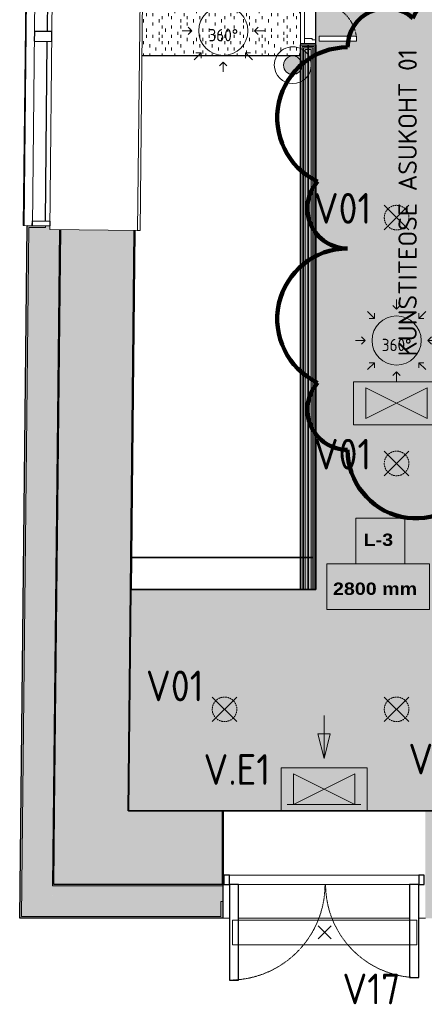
# Model space of a CAD drawing. Header units: millimetres. Extents: x -12615 to 16572, y -3141 to 12068.
# Tile 1 of 14: x -12615 to -9323, y -3111 to 4899. Entities that reach past the tile are written whole.
import ezdxf

# ---------------------------------------------------------------- set-up
doc = ezdxf.new("R2010")
doc.units = ezdxf.units.MM
for name, pattern in [('EST_Dash_1_1_', [2, 1, -1]), ('EST_Dash_2_1_', [3, 2, -1]), ('IMPORT-süvistatud seade', [19.05, 12.7, -6.35])]:
    doc.linetypes.add(name, pattern=pattern)
for name, color, linetype, lineweight, true_color in [('1K_valgustusplaan_dwg', 7, 'Continuous', 5, 0x767676), ('A-WALL', 7, 'Continuous', 9, 0x7f7f7f), ('A-WALL-PATT', 7, 'Continuous', 9, 0x7f7f7f), ('ET-E_VALGUSTUS_TING', 3, 'Continuous', 5, 0x00ff00), ('ET-VALGUSTUS_TING', 5, 'Continuous', 5, 0x0000ff), ('G-ANNO-REVC', 1, 'Continuous', 50, 0xff0000), ('I-WALL', 7, 'Continuous', 9, 0x7f7f7f)]:
    doc.layers.add(name, color=color, linetype=linetype, lineweight=lineweight, true_color=true_color)
for name, color, linetype, lineweight in [('A-CLNG', 7, 'Continuous', 9), ('A-CLNG-IDEN', 7, 'Continuous', 9), ('A-CLNG-PATT', 7, 'Continuous', 9), ('A-DETL-GENF', 7, 'Continuous', 5), ('A-DETL-GENF-HDLN', 7, 'EST_Dash_2_1_', 9), ('A-DOOR', 7, 'Continuous', 9), ('A-DOOR-FRAM', 7, 'Continuous', 25), ('A-GLAZ', 7, 'Continuous', 9), ('G-ANNO-TEXT', 7, 'Continuous', 9)]:
    doc.layers.add(name, color=color, linetype=linetype, lineweight=lineweight)
doc.styles.add('Arial Black', font='txt', dxfattribs={"height": 100})
doc.styles.add('ISOCP', font='isocp___.ttf', dxfattribs={"height": 100})
doc.styles.add('ISOCP_1', font='isocp___.ttf', dxfattribs={"height": 250})
doc.styles.add('ISOCPEUR', font='isocpeur.ttf', dxfattribs={"height": 150})
pattern_1 = [(90, (0, 0), (-508, 3e-14), [25.4, -482.6]), (90, (50.8, 50.8), (-508, 3e-14), [25.4, -482.6]), (90, (127, 25.4), (-508, 3e-14), [25.4, -482.6]), (90, (127, 101.6), (-508, 3e-14), [25.4, -482.6]), (90, (50.8, 152.4), (-508, 3e-14), [25.4, -482.6]), (90, (25.4, 177.8), (-508, 3e-14), [25.4, -482.6]), (90, (152.4, 177.8), (-508, 3e-14), [25.4, -482.6]), (90, (228.6, 25.4), (-508, 3e-14), [25.4, -482.6]), (90, (304.8, 76.2), (-508, 3e-14), [25.4, -482.6]), (90, (279.4, 127), (-508, 3e-14), [25.4, -482.6]), (90, (177.8, 76.2), (-508, 3e-14), [25.4, -482.6]), (90, (203.2, 0), (-508, 3e-14), [25.4, -482.6]), (90, (228.6, 127), (-508, 3e-14), [25.4, -482.6]), (90, (203.2, 203.2), (-508, 3e-14), [25.4, -482.6]), (90, (101.6, 228.6), (-508, 3e-14), [25.4, -482.6]), (90, (50.8, 228.6), (-508, 3e-14), [25.4, -482.6]), (90, (101.6, 177.8), (-508, 3e-14), [25.4, -482.6]), (90, (25.4, 101.6), (-508, 3e-14), [25.4, -482.6]), (90, (330.2, 25.4), (-508, 3e-14), [25.4, -482.6]), (90, (431.8, 152.4), (-508, 3e-14), [25.4, -482.6]), (90, (355.6, 203.2), (-508, 3e-14), [25.4, -482.6]), (90, (228.6, 254), (-508, 3e-14), [25.4, -482.6]), (90, (152.4, 279.4), (-508, 3e-14), [25.4, -482.6]), (90, (254, 228.6), (-508, 3e-14), [25.4, -482.6]), (90, (355.6, 127), (-508, 3e-14), [25.4, -482.6]), (90, (406.4, 50.8), (-508, 3e-14), [25.4, -482.6]), (90, (304.8, 177.8), (-508, 3e-14), [25.4, -482.6]), (90, (203.2, 152.4), (-508, 3e-14), [25.4, -482.6]), (90, (279.4, 0), (-508, 3e-14), [25.4, -482.6]), (90, (381, 254), (-508, 3e-14), [25.4, -482.6]), (90, (304.8, 254), (-508, 3e-14), [25.4, -482.6]), (90, (381, 304.8), (-508, 3e-14), [25.4, -482.6]), (90, (457.2, 228.6), (-508, 3e-14), [25.4, -482.6]), (90, (381, 177.8), (-508, 3e-14), [25.4, -482.6]), (90, (482.6, 50.8), (-508, 3e-14), [25.4, -482.6]), (90, (482.6, 304.8), (-508, 3e-14), [25.4, -482.6]), (90, (508, 381), (-508, 3e-14), [25.4, -482.6]), (90, (406.4, 355.6), (-508, 3e-14), [25.4, -482.6]), (90, (279.4, 355.6), (-508, 3e-14), [25.4, -482.6]), (90, (152.4, 355.6), (-508, 3e-14), [25.4, -482.6]), (90, (101.6, 355.6), (-508, 3e-14), [25.4, -482.6]), (90, (76.2, 304.8), (-508, 3e-14), [25.4, -482.6]), (90, (25.4, 330.2), (-508, 3e-14), [25.4, -482.6]), (90, (482.6, 127), (-508, 3e-14), [25.4, -482.6]), (90, (457.2, 0), (-508, 3e-14), [25.4, -482.6]), (90, (228.6, 330.2), (-508, 3e-14), [25.4, -482.6]), (90, (254, 431.8), (-508, 3e-14), [25.4, -482.6]), (90, (457.2, 431.8), (-508, 3e-14), [25.4, -482.6]), (90, (101.6, 457.2), (-508, 3e-14), [25.4, -482.6]), (90, (50.8, 431.8), (-508, 3e-14), [25.4, -482.6]), (90, (152.4, 431.8), (-508, 3e-14), [25.4, -482.6]), (90, (355.6, 431.8), (-508, 3e-14), [25.4, -482.6]), (90, (330.2, 381), (-508, 3e-14), [25.4, -482.6]), (90, (203.2, 406.4), (-508, 3e-14), [25.4, -482.6]), (90, (228.6, 482.6), (-508, 3e-14), [25.4, -482.6]), (90, (406.4, 482.6), (-508, 3e-14), [25.4, -482.6]), (90, (431.8, 330.2), (-508, 3e-14), [25.4, -482.6]), (90, (25.4, 482.6), (-508, 3e-14), [25.4, -482.6]), (90, (0, 457.2), (-508, 3e-14), [25.4, -482.6]), (90, (508, 152.4), (-508, 3e-14), [25.4, -482.6]), (90, (381, 406.4), (-508, 3e-14), [25.4, -482.6]), (90, (304.8, 330.2), (-508, 3e-14), [25.4, -482.6]), (90, (203.2, 304.8), (-508, 3e-14), [25.4, -482.6]), (90, (381, 101.6), (-508, 3e-14), [25.4, -482.6]), (90, (381, 0), (-508, 3e-14), [25.4, -482.6]), (90, (76.2, 25.4), (-508, 3e-14), [25.4, -482.6]), (90, (25.4, 25.4), (-508, 3e-14), [25.4, -482.6]), (90, (431.8, 279.4), (-508, 3e-14), [25.4, -482.6]), (90, (152.4, 482.6), (-508, 3e-14), [25.4, -482.6]), (90, (254, 76.2), (-508, 3e-14), [25.4, -482.6]), (90, (228.6, 177.8), (-508, 3e-14), [25.4, -482.6]), (90, (76.2, 127), (-508, 3e-14), [25.4, -482.6]), (90, (482.6, 482.6), (-508, 3e-14), [25.4, -482.6]), (90, (304.8, 457.2), (-508, 3e-14), [25.4, -482.6])]

# ---------------------------------------------------------------- blocks, each defined once
blk = doc.blocks.new('Doorset_ Entrance Door w Concealed Closer_ASSA ABLOY ES_ES08_Hardware 3D - VU-01-1650x2100 mm-3458492-1_ korrus  _0_00_52_72 Copy 1')
at = {"layer": 'A-DOOR', "color": 250, "true_color": 0x3d3d3d}
for p, q in [((-770, -225), (770, -225)), ((770, -300), (-770, -300))]:
    blk.add_line(p, q, dxfattribs=at)
at = {"layer": 'A-DOOR', "color": 250, "lineweight": 25, "true_color": 0x3d3d3d}
for p, q in [((-770, -300), (-770, -1077.5)), ((-695, -300), (-770, -300)), ((-695, -1077.5), (-695, -300)), ((770, -300), (695, -300)), ((695, -300), (695, -1057.5)), ((770, -1057.5), (770, -300)), ((-770, -1077.5), (-695, -1077.5)), ((695, -1057.5), (770, -1057.5))]:
    blk.add_line(p, q, dxfattribs=at)
at = {"layer": 'A-DOOR', "color": 253, "linetype": 'EST_Dash_1_1_', "lineweight": 5, "true_color": 0x9e9e9e}
for centre, radius, start, end in [((-770, -300), 777.5, 270, 0), ((770, -300), 757.5, 180, 270)]:
    blk.add_arc(centre, radius, start, end, dxfattribs=at)
at = {"layer": 'A-DOOR-FRAM', "color": 250, "true_color": 0x3d3d3d}
for p, q in [((-770, -225), (-815, -225)), ((-815, -225), (-815, -300)), ((-770, -300), (-770, -225)), ((815, -225), (770, -225)), ((770, -225), (770, -300)), ((815, -300), (815, -225)), ((-815, -300), (-770, -300)), ((770, -300), (815, -300))]:
    blk.add_line(p, q, dxfattribs=at)
blk = doc.blocks.new('Siseuks laiendiga - SU-06-1200x2100 mm-2961057-1_ korrus  _0_00_52_72 Copy 1')
at = {"layer": 'A-DETL-GENF', "color": 250, "true_color": 0x3d3d3d}
for p, q in [((-548, 29.5), (-590, 29.5)), ((-590, 29.5), (-590, -62.5)), ((-245.3, 29.5), (-548, 29.5)), ((-548, -32.5), (-548, 29.5)), ((-237.1, 29.5), (-245.3, 29.5)), ((246.4, 29.5), (-237.1, 29.5)), ((254.7, 29.5), (246.4, 29.5)), ((548, 29.5), (254.7, 29.5)), ((590, 29.5), (548, 29.5)), ((548, 29.5), (548, -32.5)), ((590, -62.5), (590, 29.5)), ((-590, -62.5), (-560, -62.5)), ((-560, -62.5), (-560, -32.5)), ((-560, -32.5), (-548, -32.5)), ((-560, -62.5), (560, -62.5)), ((548, -32.5), (560, -32.5)), ((560, -32.5), (560, -62.5)), ((560, -62.5), (590, -62.5)), ((-569.2, -89.5), (-569.2, -394.5)), ((-529.2, -89.5), (-569.2, -89.5)), ((-529.2, -394.5), (-529.2, -89.5)), ((569.2, -89.5), (529.2, -89.5)), ((529.2, -89.5), (529.2, -920.5)), ((569.2, -920.5), (569.2, -89.5)), ((-569.2, -394.5), (-529.2, -394.5)), ((529.2, -920.5), (569.2, -920.5))]:
    blk.add_line(p, q, dxfattribs=at)
at = {"layer": 'A-DETL-GENF-HDLN', "color": 250, "true_color": 0x3d3d3d}
for centre, radius, start, end in [((-573.4, -81), 313.5, 270.76756, 3.3828), ((573.4, -81), 839.5, 178.73728, 269.71335)]:
    blk.add_arc(centre, radius, start, end, dxfattribs=at)
at = {"layer": 'A-DOOR', "color": 250, "true_color": 0x3d3d3d}
for p, q in [((-600, 62.5), (-600, -62.5)), ((-590, 62.5), (-600, 62.5)), ((-590, 62.5), (-590, -62.5)), ((-590, 62.5), (-590, -62.5)), ((-245.3, 62.5), (-590, 62.5)), ((-171.1, 62.5), (-245.3, 62.5)), ((180.4, 62.5), (-171.1, 62.5)), ((254.7, 62.5), (180.4, 62.5)), ((590, 62.5), (254.7, 62.5)), ((590, -62.5), (590, 62.5)), ((590, 62.5), (600, 62.5)), ((590, -62.5), (590, 62.5)), ((600, 62.5), (600, -62.5)), ((-600, -62.5), (-590, -62.5)), ((-590, -62.5), (590, -62.5)), ((600, -62.5), (590, -62.5))]:
    blk.add_line(p, q, dxfattribs=at)
blk = doc.blocks.new('Projekteeritav aken - A-01-2350x2100 mm-4784435-1_ korrus  _0_00_52_72 Copy 1')
at = {"layer": 'A-GLAZ', "color": 250, "true_color": 0x3d3d3d}
for p, q in [((-1507.2, 606.1), (-1507.2, 599.8)), ((592.8, 606.1), (-1507.2, 606.1)), ((-1507.2, 605), (-1507.2, 531.5)), ((592.8, 599.8), (-1507.2, 599.8)), ((592.8, 599.8), (592.8, 606.1)), ((592.8, 531.5), (592.8, 605)), ((592.8, 531.5), (-1507.2, 531.5)), ((-1537.2, 390), (622.8, 390)), ((-1537.2, 390), (-1537.2, 387)), ((-1537.2, 387), (-1537.2, -321.2)), ((622.8, 387), (622.8, 390)), ((622.8, -321.2), (622.8, 387)), ((-1537.2, -321.2), (-1537.2, -325)), ((-1537.2, -325), (622.8, -325)), ((-1537.2, -325), (-1537.2, -328)), ((-1537.2, -328), (-1537.2, -342)), ((-1537.2, -342), (-1537.2, -345)), ((622.8, -345), (-1537.2, -345)), ((622.8, -325), (622.8, -321.2)), ((622.8, -328), (622.8, -325)), ((622.8, -342), (622.8, -328)), ((622.8, -345), (622.8, -342))]:
    blk.add_line(p, q, dxfattribs=at)
at = {"layer": 'A-GLAZ', "color": 250, "lineweight": 25, "true_color": 0x3d3d3d}
for p, q in [((-1507.2, 532.5), (-1469.1, 532.5)), ((-1469.1, 532.5), (-1469.1, 390)), ((-7.2, 532.5), (-7.2, 390)), ((72.8, 532.5), (-7.2, 532.5)), ((72.8, 390), (72.8, 532.5)), ((554.7, 532.5), (554.7, 390)), ((592.8, 532.5), (554.7, 532.5)), ((-7.2, 429.3), (-1469.1, 429.3)), ((554.7, 429.3), (72.8, 429.3)), ((-1469.1, 390), (-1507.2, 390)), ((-7.2, 390), (72.8, 390)), ((554.7, 390), (592.8, 390))]:
    blk.add_line(p, q, dxfattribs=at)
blk = doc.blocks.new('1K_valgustusplaan_dwg__U7-6009316-1_ korrus  _0_00_52_72 Copy 1')
at = {"layer": 'ET-VALGUSTUS_TING', "color": 160, "true_color": 0x3333ff}
for p, q in [((-100, -100), (100, 100)), ((-100, 100), (100, -100))]:
    blk.add_line(p, q, dxfattribs=at)
at = {"layer": 'ET-VALGUSTUS_TING', "color": 160, "linetype": 'IMPORT-süvistatud seade', "true_color": 0x3333ff}
blk.add_circle((0, 0), 100, dxfattribs=at)
blk = doc.blocks.new('1K_valgustusplaan_dwg__U8-V6-1_ korrus  _0_00_52_72 Copy 1')
at = {"layer": 'ET-VALGUSTUS_TING', "true_color": 0x5b5bff}
blk.add_hatch(color=171, dxfattribs=at).paths.add_polyline_path([(0, -75), (19.4, -72.4), (37.5, -65), (53, -53), (65, -37.5), (72.4, -19.4), (75, 0), (72.4, 19.4), (65, 37.5), (53, 53), (37.5, 65), (19.4, 72.4), (0, 75), (-19.4, 72.4), (-37.5, 65), (-53, 53), (-65, 37.5), (-72.4, 19.4), (-75, 0), (-72.4, -19.4), (-65, -37.5), (-53, -53), (-37.5, -65), (-19.4, -72.4)], flags=0)
at = {"layer": 'ET-VALGUSTUS_TING', "color": 160, "true_color": 0x3333ff}
for radius, start, end in [(150, 360, 180.00001), (150, 180.00001, 360), (75, 360, 180.00001), (75, 180.00001, 360)]:
    blk.add_arc((0, 0), radius, start, end, dxfattribs=at)
blk = doc.blocks.new('1K_valgustusplaan_dwg__U9-6009312-1_ korrus  _0_00_52_72 Copy 1')
at = {"layer": 'ET-VALGUSTUS_TING', "color": 160, "true_color": 0x3333ff}
for p, q in [((0, 335), (0, 255)), ((-236.8, 236.8), (-180.2, 180.2)), ((236.8, 236.8), (180.2, 180.2)), ((-335, 0), (-255, 0)), ((335, 0), (255, 0)), ((-236.8, -236.8), (-180.2, -180.2)), ((236.8, -236.8), (180.2, -180.2)), ((0, -335), (0, -255))]:
    blk.add_line(p, q, dxfattribs=at)
at = {"layer": 'ET-VALGUSTUS_TING', "color": 160, "true_color": 0x3333ff, "flags": 128}
for points in [[(30, 285), (0, 255), (-30, 285)], [(-180.2, 222.6), (-180.2, 180.2), (-222.6, 180.2)], [(222.6, 180.2), (180.2, 180.2), (180.2, 222.6)], [(-285, 30), (-255, 0), (-285, -30)], [(285, -30), (255, 0), (285, 30)], [(-222.6, -180.2), (-180.2, -180.2), (-180.2, -222.6)], [(180.2, -222.6), (180.2, -180.2), (222.6, -180.2)], [(-30, -285), (0, -255), (30, -285)]]:
    blk.add_lwpolyline(points, dxfattribs=at)
at = {"layer": 'ET-VALGUSTUS_TING', "color": 160, "true_color": 0x3333ff}
blk.add_circle((0, 0), 200, dxfattribs=at)
at = {"layer": 'ET-VALGUSTUS_TING', "insert": (0, 14.1), "char_height": 100, "width": 362.924, "attachment_point": 2, "line_spacing_factor": 1.478621, "style": 'ISOCP'}
blk.add_mtext('360°', dxfattribs=at)
blk = doc.blocks.new('1K_valgustusplaan_dwg__U22-6009323-1_ korrus  _0_00_52_72 Copy 1')
at = {"layer": 'ET-E_VALGUSTUS_TING', "true_color": 0x5bff5b}
blk.add_hatch(color=91, dxfattribs=at).paths.add_polyline_path([(0, 250), (50, 450), (-50, 450)], flags=0)
h = blk.add_hatch(color=91, dxfattribs=at)
h.paths.add_polyline_path([(-250, -125), (0, 0), (-250, 125)], flags=0)
h.paths.add_polyline_path([(250, -125), (250, 125), (0, 0), (137.5, -68.8)], flags=0)
at = {"layer": 'ET-E_VALGUSTUS_TING', "color": 80, "true_color": 0x33ff33}
blk.add_line((-300, -125), (300, -125), dxfattribs=at)
at = {"layer": 'ET-E_VALGUSTUS_TING', "color": 80, "true_color": 0x33ff33, "flags": 128}
blk.add_lwpolyline([(0, 600), (0, 250), (-50, 450), (50, 450), (0, 250)], dxfattribs=at)
for points in [[(-350, 175), (-350, -175), (350, -175), (350, 175)], [(-250, 125), (250, -125), (250, 125), (-250, -125)]]:
    blk.add_lwpolyline(points, close=True, dxfattribs=at)
blk = doc.blocks.new('1K_valgustusplaan_dwg__U21-6009322-1_ korrus  _0_00_52_72 Copy 1')
at = {"layer": 'ET-E_VALGUSTUS_TING', "true_color": 0x5bff5b}
h = blk.add_hatch(color=91, dxfattribs=at)
h.paths.add_polyline_path([(-250, -125), (0, 0), (-250, 125)], flags=0)
h.paths.add_polyline_path([(250, -125), (250, 125), (0, 0), (217.5, -108.8)], flags=0)
at = {"layer": 'ET-E_VALGUSTUS_TING', "color": 80, "true_color": 0x33ff33, "flags": 128}
for points in [[(-350, 175), (-350, -175), (350, -175), (350, 175)], [(-250, 125), (250, -125), (250, 125), (-250, -125)]]:
    blk.add_lwpolyline(points, close=True, dxfattribs=at)
blk = doc.blocks.new('1K_valgustusplaan_dwg__U13-6009328-1_ korrus  _0_00_52_72 Copy 1')
at = {"layer": 'ET-VALGUSTUS_TING', "color": 160, "true_color": 0x3333ff}
for p, q in [((-53, 53), (53, -53)), ((-53, -53), (53, 53))]:
    blk.add_line(p, q, dxfattribs=at)
at = {"layer": 'ET-VALGUSTUS_TING', "color": 160, "lineweight": 9, "true_color": 0x3333ff, "flags": 128}
blk.add_lwpolyline([(750, 100), (750, -100), (0, -100), (-750, -100), (-750, 100), (0, 100)], close=True, dxfattribs=at)
blk = doc.blocks.new('1K_valgustusplaan_dwg-6009310-1_ korrus  _0_00_52_72 Copy 1')
for name, p in [('1K_valgustusplaan_dwg__U9-6009312-1_ korrus  _0_00_52_72 Copy 1', (13.6, 5.6)), ('1K_valgustusplaan_dwg__U8-V6-1_ korrus  _0_00_52_72 Copy 1', (578.6, -274.4)), ('1K_valgustusplaan_dwg__U7-6009316-1_ korrus  _0_00_52_72 Copy 1', (1423.6, -1514.4)), ('1K_valgustusplaan_dwg__U9-6009312-1_ korrus  _0_00_52_72 Copy 1', (1423.6, -2514.4)), ('1K_valgustusplaan_dwg__U21-6009322-1_ korrus  _0_00_52_72 Copy 1', (1423.6, -3024.4)), ('1K_valgustusplaan_dwg__U7-6009316-1_ korrus  _0_00_52_72 Copy 1', (1423.6, -3514.4)), ('1K_valgustusplaan_dwg__U7-6009316-1_ korrus  _0_00_52_72 Copy 1', (23.6, -5514.4)), ('1K_valgustusplaan_dwg__U7-6009316-1_ korrus  _0_00_52_72 Copy 1', (1423.6, -5514.4)), ('1K_valgustusplaan_dwg__U22-6009323-1_ korrus  _0_00_52_72 Copy 1', (833.6, -6164.4)), ('1K_valgustusplaan_dwg__U13-6009328-1_ korrus  _0_00_52_72 Copy 1', (838.6, -7329.4))]:
    blk.add_blockref(name, p)
at = {"layer": 'ET-E_VALGUSTUS_TING', "insert": (123.6, -5879), "char_height": 250, "width": 806.453, "attachment_point": 2, "line_spacing_factor": 1.478621, "style": 'ISOCP_1'}
blk.add_mtext('V.E1', dxfattribs=at)
at = {"layer": 'ET-VALGUSTUS_TING', "char_height": 250, "width": 705.646, "attachment_point": 2, "line_spacing_factor": 1.478621, "style": 'ISOCP_1'}
for s, insert in [('V01', (983.6, -1314)), ('V01', (983.6, -3314)), ('V01', (-381.4, -5199)), ('V01', (1753.6, -5794)), ('V17', (1218.6, -7664))]:
    blk.add_mtext(s, dxfattribs=dict(at, insert=insert))
blk = doc.blocks.new('M_Ceiling Tag w Height - M_Ceiling Tag w Height-5895317-1_ korrus  _0_00_52_72 Copy 1')
at = {"layer": 'A-CLNG-IDEN'}
for p, q in [((2.129, 4.501), (-1.867, 4.501)), ((-1.867, 4.501), (-1.867, 0.782)), ((2.129, 0.782), (2.129, 4.501)), ((4.129, 0.782), (-4.231, 0.782)), ((-4.231, 0.782), (-4.231, -2.938)), ((-1.867, 0.782), (2.129, 0.782)), ((4.129, -2.938), (4.129, 0.782)), ((-4.231, -2.938), (4.129, -2.938))]:
    blk.add_line(p, q, dxfattribs=at)
blk = doc.blocks.new('Family - ___-6010788-1_ korrus  _0_00_52_72 Copy 1')
at = {"layer": 'G-ANNO-REVC', "lineweight": 100}
for centre, radius, start, end in [((-8911.5, 4674.1), 557.4, 360, 154.79123), ((-9628.1, 4674.1), 318.5, 48.18969, 180), ((-9946.6, 4101.1), 573, 90, 244.79123), ((-8354.1, 4346.7), 327.4, 318.18969, 90), ((-8354.1, 3610), 573, 270, 64.79123), ((-9946.6, 3364.4), 327.4, 138.18969, 270), ((-9946.6, 2464), 573, 90, 244.79123), ((-8354.1, 2709.5), 327.4, 318.18969, 90), ((-8354.1, 1972.8), 573, 270, 64.79123), ((-9946.6, 1727.2), 327.4, 138.18969, 270), ((-9389.2, 1399.8), 557.4, 180, 334.79123), ((-8672.6, 1399.8), 318.5, 228.18969, 360)]:
    blk.add_arc(centre, radius, start, end, dxfattribs=at)

msp = doc.modelspace()

# ---------------------------------------------------------------- hatches: boundary and pattern name
at = {"layer": 'A-CLNG-PATT', "true_color": 0xcccccc, "transparency": 33554559}
h = msp.add_hatch(dxfattribs=at)
h.set_pattern_fill('FP_9', color=254, style=0, pattern_type=2)
h.set_pattern_definition(pattern_1)
h.paths.add_polyline_path([(-9313.2, -1536.2), (-8970.7, -1536.2), (-8890.3, 6103), (-10205.3, 6093.3), (-10205.3, 263.8), (-11711.3, 263.8), (-11730.5, -1536.2), (-9888.2, -1536.2)], flags=0)
h.paths.add_polyline_path([(-10000.6, 4724.9), (-10178.3, 4724.9), (-10178.3, 4764.9), (-9873.3, 4764.9), (-9873.3, 4724.9)], flags=0)
h.paths.add_polyline_path([(-9347.3, 5823.3), (-10178.3, 5823.3), (-10178.3, 5863.3), (-9347.3, 5863.3)], flags=0)
h = msp.add_hatch(dxfattribs=at)
h.set_pattern_fill('FP_12', color=254, style=0, pattern_type=2)
h.set_pattern_definition(pattern_1)
h.paths.add_polyline_path([(-10330.3, 4604.7), (-10330.3, 6092.5), (-11649.4, 6083.2), (-11657.2, 5344.4), (-11612.2, 5343.9), (-11620.1, 4604.7), (-10428.1, 4604.7)], flags=0)
at = {"layer": 'A-WALL', "true_color": 0x3d3d3d}
h = msp.add_hatch(color=250, dxfattribs=at)
h.paths.add_polyline_path([(-12347, -2146.2), (-12337, -2146.2), (-12280.2, 3190.9), (-12290.2, 3191), (-12327, -263.1)], flags=0)
h.paths.add_polyline_path([(-12257.2, 5350.8), (-12200.7, 10653.8), (-12210.7, 10653.8), (-12267.1, 5350.9)], flags=0)
h = msp.add_hatch(color=250, dxfattribs=at)
h.paths.add_polyline_path([(7599.6, -2146.2), (7599.6, -2136.2), (5889.6, -2136.2), (5889.6, -2146.2), (7349.6, -2146.2)], flags=0)
h.paths.add_polyline_path([(4239.6, -2146.2), (4239.6, -2136.2), (3116.8, -2136.6), (3116.8, -2146.2), (3934.8, -2146.2)], flags=0)
h.paths.add_polyline_path([(956.8, -2146.2), (956.8, -2136.2), (116.8, -2136.5), (116.8, -2146.2), (259.1, -2146.2)], flags=0)
h.paths.add_polyline_path([(-2305.8, -2146.2), (-2043.2, -2146.2), (-2043.2, -2136.2), (-2883.2, -2136.2), (-2883.2, -2146.2)], flags=0)
h.paths.add_polyline_path([(-5043.2, -2146.2), (-5043.2, -2136.2), (-5883.2, -2136.5), (-5883.2, -2146.2), (-5725.7, -2146.2)], flags=0)
h.paths.add_polyline_path([(-8043.2, -2146.2), (-8043.2, -2136.2), (-9313.2, -2136.2), (-9313.2, -2146.2), (-8290.7, -2146.2)], flags=0)
h.paths.add_polyline_path([(-10963.2, -2146.2), (-10963.2, -2136.2), (-12336.9, -2136.2), (-12337, -2146.2), (-11710.6, -2146.2)], flags=0)
at = {"layer": 'A-WALL-PATT', "true_color": 0x3d3d3d}
h = msp.add_hatch(color=250, dxfattribs=at)
h.paths.add_polyline_path([(-12599.9, -2411.2), (-12540, 3208.6), (-12406.1, 3207.2), (-12406, 3222.2), (-12554.9, 3223.3), (-12614.9, -2411.2)], flags=0)
h.paths.add_polyline_path([(-12383.6, 5322.1), (-12383.5, 5337.1), (-12517.3, 5338.5), (-12457.9, 10918.8), (-12472.9, 10918.8), (-12532.5, 5323.7), (-12489, 5323.2)], flags=0)
h = msp.add_hatch(color=250, dxfattribs=at)
h.paths.add_polyline_path([(-12599.7, -2396.2), (-12349.7, -2396.2), (-12290.2, 3191), (-12370.2, 3191.8), (-12370.2, 3221.8), (-12406, 3222.2), (-12406.1, 3207.2), (-12540, 3208.6), (-12577, -263.1)], flags=0)
h.paths.add_polyline_path([(-12347.5, 5321.7), (-12346.3, 5351.7), (-12267.2, 5351.7), (-12208.1, 10903.8), (-12458.1, 10903.8), (-12517.3, 5338.5), (-12383.5, 5337.1), (-12383.6, 5322.1), (-12367.2, 5321.9)], flags=0)
at = {"layer": 'A-WALL-PATT', "true_color": 0x414141}
h = msp.add_hatch(color=250, dxfattribs=at)
h.paths.add_polyline_path([(-12330.5, -1536.2), (-11730.5, -1536.2), (-11680.2, 3184.5), (-12280.2, 3190.9), (-12317, -263.1)], flags=0)
h.paths.add_polyline_path([(-11657.2, 5344.4), (-11600.8, 10643.8), (-12200.8, 10643.8), (-12257.2, 5350.8), (-11710.6, 5344.9)], flags=0)
at = {"layer": 'A-WALL-PATT', "true_color": 0x3d3d3d}
h = msp.add_hatch(color=250, dxfattribs=at)
h.paths.add_polyline_path([(-10317.8, 263.8), (-10317.8, 4681.6), (-10267.8, 4681.6), (-10267.8, 4694.1), (-10330.3, 4694.1), (-10330.3, 263.8)], flags=0)
h.paths.add_polyline_path([(-10267.8, 5894.1), (-10267.8, 5906.6), (-10317.8, 5906.6), (-10317.8, 6094.1), (-10330.3, 6094.1), (-10330.3, 5894.1)], flags=0)
h = msp.add_hatch(color=250, dxfattribs=at)
h.paths.add_polyline_path([(-10305.3, 263.8), (-10305.3, 4669.1), (-10267.8, 4669.8), (-10267.8, 4681.6), (-10317.8, 4681.6), (-10317.8, 263.8)], flags=0)
h.paths.add_polyline_path([(-10317.8, 5906.6), (-10267.8, 5906.6), (-10267.8, 5919.1), (-10305.3, 5919.1), (-10305.3, 6094.1), (-10317.8, 6094.1), (-10317.8, 5967.9)], flags=0)
h = msp.add_hatch(color=250, dxfattribs=at)
h.paths.add_polyline_path([(-10292.8, 263.8), (-10292.8, 4656.6), (-10267.8, 4656.6), (-10267.8, 4669.1), (-10305.3, 4669.1), (-10305.3, 263.8)], flags=0)
h.paths.add_polyline_path([(-10267.8, 5919.1), (-10267.8, 5931.6), (-10292.8, 5931.6), (-10292.8, 6094.1), (-10305.3, 6094.1), (-10305.3, 5919.1)], flags=0)
h = msp.add_hatch(color=250, dxfattribs=at)
h.paths.add_polyline_path([(-10267.8, 263.8), (-10242.8, 263.8), (-10242.8, 4656.6), (-10292.8, 4656.6), (-10292.8, 263.8)], flags=0)
h.paths.add_polyline_path([(-10292.8, 5931.6), (-10242.8, 5931.6), (-10242.8, 6094.1), (-10292.8, 6094.1), (-10292.8, 5967.9)], flags=0)
h = msp.add_hatch(color=250, dxfattribs=at)
h.paths.add_polyline_path([(-10230.3, 263.8), (-10230.3, 4669.1), (-10267.8, 4669.1), (-10267.8, 4656.6), (-10242.8, 4656.6), (-10242.8, 263.8)], flags=0)
h.paths.add_polyline_path([(-10267.8, 5919.1), (-10230.3, 5919.1), (-10230.3, 6094.1), (-10242.8, 6094.1), (-10242.8, 5931.6), (-10267.8, 5931.6)], flags=0)
h = msp.add_hatch(color=250, dxfattribs=at)
h.paths.add_polyline_path([(-10217.8, 263.8), (-10217.8, 4681.6), (-10267.8, 4681.6), (-10267.8, 4669.1), (-10230.3, 4669.1), (-10230.3, 263.8)], flags=0)
h.paths.add_polyline_path([(-10217.8, 5906.6), (-10217.8, 6094.1), (-10230.3, 6094.1), (-10230.3, 5919.1), (-10267.8, 5919.1), (-10267.8, 5906.6)], flags=0)
h = msp.add_hatch(color=250, dxfattribs=at)
h.paths.add_polyline_path([(-10205.3, 263.8), (-10205.3, 4694.1), (-10267.8, 4694.1), (-10267.8, 4681.6), (-10217.8, 4681.6), (-10217.8, 263.8)], flags=0)
h.paths.add_polyline_path([(-10205.3, 5894.1), (-10205.3, 6094.1), (-10217.8, 6094.1), (-10217.8, 5906.6), (-10267.8, 5906.6), (-10267.8, 5894.1)], flags=0)
at = {"layer": 'A-WALL-PATT', "true_color": 0x414141}
h = msp.add_hatch(color=250, dxfattribs=at)
h.paths.add_polyline_path([(6866.6, -2136.2), (6873.6, -1541.2), (6453.7, -1536.2), (5889.6, -1536.2), (5889.6, -2136.2)], flags=0)
h.paths.add_polyline_path([(3724.8, -2136.2), (4239.6, -2136.2), (4239.6, -1536.2), (3725, -1536.2), (3724.8, -1550), (3304.8, -1544.2), (3304.8, -1536.2), (3116.8, -1537.3), (3116.8, -2136.2), (3716.7, -2136.2)], flags=0)
h.paths.add_polyline_path([(956.8, -2136.2), (956.8, -1536.2), (116.8, -1536.2), (116.8, -2136.2), (259.1, -2136.2)], flags=0)
h.paths.add_polyline_path([(-2305.8, -2136.2), (-2043.2, -2136.2), (-2043.2, -1536.2), (-2883.2, -1536.2), (-2883.2, -2136.2)], flags=0)
h.paths.add_polyline_path([(-5883.2, -2136.2), (-5043.2, -2136.2), (-5043.2, -1536.2), (-5883.2, -1536.2), (-5883.2, -2116.2)], flags=0)
h.paths.add_polyline_path([(-8290.7, -2136.2), (-8043.2, -2136.2), (-8043.2, -1536.2), (-9313.2, -1536.2), (-9313.2, -2136.2)], flags=0)
h.paths.add_polyline_path([(-10963.2, -2136.2), (-10963.2, -1536.2), (-12330.5, -1536.2), (-12336.9, -2136.2), (-11710.6, -2136.2)], flags=0)
at = {"layer": 'A-WALL-PATT', "true_color": 0x3d3d3d}
h = msp.add_hatch(color=250, dxfattribs=at)
h.paths.add_polyline_path([(7098.9, -2396.2), (7349.6, -2396.2), (7349.6, -2146.2), (5889.6, -2146.2), (5889.6, -2273.7), (5904.6, -2273.7), (5904.6, -2396.2)], flags=0)
h.paths.add_polyline_path([(3785.9, -2396.2), (4224.6, -2396.2), (4224.6, -2273.7), (4239.6, -2273.7), (4239.6, -2146.2), (3116.8, -2146.2), (3116.8, -2226.2), (3086.8, -2226.2), (3086.8, -2262.3), (3101.8, -2262.3), (3101.8, -2396.2), (3679, -2396.2)], flags=0)
h.paths.add_polyline_path([(971.8, -2396.2), (971.8, -2262.3), (986.8, -2262.3), (986.8, -2226.2), (956.8, -2225.3), (956.8, -2146.2), (116.8, -2146.2), (116.8, -2226.2), (86.8, -2226.2), (86.8, -2262.3), (101.8, -2262.3), (101.8, -2396.2)], flags=0)
h.paths.add_polyline_path([(-2028.2, -2396.2), (-2028.2, -2262.3), (-2013.2, -2262.3), (-2013.2, -2226.2), (-2043.2, -2225.3), (-2043.2, -2146.2), (-2883.2, -2146.2), (-2883.2, -2226.2), (-2913.2, -2226.2), (-2913.2, -2262.3), (-2898.2, -2262.3), (-2898.2, -2396.2)], flags=0)
h.paths.add_polyline_path([(-5028.2, -2396.2), (-5028.2, -2262.3), (-5013.2, -2262.3), (-5013.2, -2226.2), (-5043.2, -2225.3), (-5043.2, -2146.2), (-5883.2, -2146.2), (-5883.2, -2226.2), (-5913.2, -2226.2), (-5913.2, -2262.3), (-5898.2, -2262.3), (-5898.2, -2396.2)], flags=0)
h.paths.add_polyline_path([(-8290.7, -2396.2), (-8028.2, -2396.2), (-8028.2, -2262.3), (-8013.2, -2262.3), (-8013.2, -2226.2), (-8043.2, -2225.3), (-8043.2, -2146.2), (-9313.2, -2146.2), (-9313.2, -2273.7), (-9298.2, -2273.7), (-9298.2, -2396.2), (-8318, -2396.2)], flags=0)
h.paths.add_polyline_path([(-10978.2, -2396.2), (-10978.2, -2273.7), (-10963.2, -2273.7), (-10963.2, -2146.2), (-12347, -2146.2), (-12349.7, -2396.2), (-11710.6, -2396.2)], flags=0)
h = msp.add_hatch(color=250, dxfattribs=at)
h.paths.add_polyline_path([(7098.9, -2411.2), (7334.6, -2411.2), (7334.6, -2396.2), (5904.6, -2396.2), (5904.6, -2273.7), (5889.6, -2273.7), (5889.6, -2411.2)], flags=0)
h.paths.add_polyline_path([(3785.9, -2411.2), (4239.6, -2411.2), (4239.6, -2273.7), (4224.6, -2273.7), (4224.6, -2396.2), (3101.8, -2396.2), (3101.8, -2262.3), (3086.8, -2262.3), (3086.8, -2411.2), (3679, -2411.2)], flags=0)
h.paths.add_polyline_path([(986.8, -2411.2), (986.8, -2262.3), (971.8, -2262.3), (971.8, -2396.2), (101.8, -2396.2), (101.8, -2262.3), (86.8, -2262.3), (86.8, -2411.2)], flags=0)
h.paths.add_polyline_path([(-2013.2, -2411.2), (-2013.2, -2262.3), (-2028.2, -2262.3), (-2028.2, -2396.2), (-2898.2, -2396.2), (-2898.2, -2262.3), (-2913.2, -2262.3), (-2913.2, -2411.2)], flags=0)
h.paths.add_polyline_path([(-5013.2, -2411.2), (-5013.2, -2262.3), (-5028.2, -2262.3), (-5028.2, -2396.2), (-5898.2, -2396.2), (-5898.2, -2262.3), (-5913.2, -2262.3), (-5913.2, -2411.2)], flags=0)
h.paths.add_polyline_path([(-8013.2, -2411.2), (-8013.2, -2262.3), (-8028.2, -2262.3), (-8028.2, -2396.2), (-9298.2, -2396.2), (-9298.2, -2273.7), (-9313.2, -2273.7), (-9313.2, -2411.2), (-8290.7, -2411.2)], flags=0)
h.paths.add_polyline_path([(-10963.2, -2411.2), (-10963.2, -2273.7), (-10978.2, -2273.7), (-10978.2, -2396.2), (-12599.7, -2396.2), (-12599.9, -2411.2), (-11710.6, -2411.2)], flags=0)
at = {"layer": 'I-WALL', "true_color": 0x3d3d3d}
msp.add_hatch(color=250, dxfattribs=at).paths.add_polyline_path([(-11731.5, -1536.2), (-11730.5, -1536.2), (-11717.9, -263.1)], flags=0)

# ---------------------------------------------------------------- linework, layer by layer
at = {"layer": 'A-CLNG', "color": 160, "lineweight": 30, "true_color": 0x3333ff}
for p, q in [((-10205.3, 263.8), (-10205.3, 6093.8)), ((-10330.3, 4604.7), (-11620.5, 4604.7)), ((-11730.5, -1536.2), (-11711.3, 263.8)), ((-11711.3, 263.8), (-10205.3, 263.8)), ((-8970.7, -1536.2), (-11730.5, -1536.2))]:
    msp.add_line(p, q, dxfattribs=at)
at = {"layer": 'A-WALL', "color": 250, "lineweight": 5, "true_color": 0x3d3d3d}
for p, q in [((-10317.8, 263.8), (-10317.8, 4681.6)), ((-10317.8, 4681.6), (-10267.8, 4681.6)), ((-10305.3, 263.8), (-10305.3, 4669.1)), ((-10305.3, 4669.1), (-10267.8, 4669.1)), ((-10292.8, 263.8), (-10292.8, 4656.6)), ((-10292.8, 4656.6), (-10267.8, 4656.6)), ((-10267.8, 4681.6), (-10217.8, 4681.6)), ((-10267.8, 4669.1), (-10230.3, 4669.1)), ((-10267.8, 4656.6), (-10242.8, 4656.6)), ((-10242.8, 4656.6), (-10242.8, 263.8)), ((-10230.3, 4669.1), (-10230.3, 263.8)), ((-10217.8, 4681.6), (-10217.8, 263.8)), ((-12599.7, -2396.2), (-12540, 3208.6)), ((-12540, 3208.6), (-12406.1, 3207.2)), ((-12406, 3222.2), (-12406.1, 3207.2)), ((-12347, -2146.2), (-12290.2, 3191)), ((-11711.3, 263.8), (-11730.5, -1536.2)), ((-10330.3, 263.8), (-10330.3, 264.8)), ((-10330.3, 264.8), (-10330.3, 263.8)), ((-11730.5, -1536.2), (-11731.5, -1536.2)), ((-11730.5, -1536.2), (-10963.2, -1536.2)), ((-12347, -2146.2), (-12337, -2146.2)), ((-10963.2, -2146.2), (-12337, -2146.2)), ((-12336.9, -2136.2), (-10963.2, -2136.2)), ((-10978.2, -2273.7), (-10963.2, -2273.7)), ((-10978.2, -2273.7), (-10978.2, -2396.2)), ((-12599.7, -2396.2), (-12349.7, -2396.2)), ((-12349.7, -2396.2), (-12339.7, -2396.2)), ((-10978.2, -2396.2), (-12339.7, -2396.2))]:
    msp.add_line(p, q, dxfattribs=at)
at = {"layer": 'A-WALL', "color": 250, "lineweight": 30, "true_color": 0x3d3d3d}
for p, q in [((-12614.9, -2411.2), (-12554.9, 3223.8)), ((-12554.9, 3223.8), (-12369.8, 3221.8)), ((-10963.2, -2136.2), (-10963.2, -2411.2)), ((-12599.9, -2411.2), (-12614.9, -2411.2)), ((-12339.8, -2411.2), (-12599.9, -2411.2)), ((-10963.2, -2411.2), (-12339.8, -2411.2))]:
    msp.add_line(p, q, dxfattribs=at)
at = {"layer": 'A-WALL', "color": 250, "true_color": 0x3d3d3d}
for p, q in [((-12369.8, 3221.8), (-12554.9, 3223.8)), ((-12280.2, 3190.9), (-12330.5, -1536.2)), ((-12330.5, -1536.2), (-12336.9, -2136.2)), ((-10963.2, -2136.2), (-10963.2, -2411.2)), ((-10963.2, -2411.2), (-10908.2, -2411.2)), ((-10833.2, -2411.2), (-9443.2, -2411.2)), ((-9368.2, -2411.2), (-9313.2, -2411.2))]:
    msp.add_line(p, q, dxfattribs=at)
at = {"layer": 'A-WALL', "color": 253, "lineweight": 30, "true_color": 0x9f9f9f}
for p, q in [((-12330.5, -1536.2), (-12280.2, 3190.9)), ((-11711.3, 264.8), (-11730.5, -1536.2)), ((-12336.9, -2136.2), (-12330.5, -1536.2)), ((-11730.5, -1536.2), (-11731.5, -1536.2)), ((-11730.5, -1536.2), (-10963.2, -1536.2)), ((-9313.2, -1536.2), (-10963.2, -1536.2)), ((-10963.2, -1536.2), (-10963.2, -2136.2)), ((-10963.2, -2136.2), (-12336.9, -2136.2))]:
    msp.add_line(p, q, dxfattribs=at)
at = {"layer": 'A-WALL', "color": 250, "lineweight": 50, "true_color": 0x414141}
for p, q in [((-11680.2, 3184.5), (-11711.3, 264.8)), ((-10963.2, -1536.2), (-10963.2, -2136.2))]:
    msp.add_line(p, q, dxfattribs=at)
at = {"layer": 'A-WALL', "color": 250, "lineweight": 5, "true_color": 0x414141}
for p, q in [((-11711.3, 264.8), (-11730.5, -1536.2)), ((-11730.5, -1536.2), (-11731.5, -1536.2))]:
    msp.add_line(p, q, dxfattribs=at)
at = {"layer": 'I-WALL', "color": 250, "true_color": 0x3d3d3d}
for p, q in [((-10205.3, 4694.1), (-10205.3, 5894.1)), ((-10330.3, 5048.8), (-10330.3, 4694.1)), ((-10205.3, 4694.1), (-10330.3, 4694.1)), ((-10330.3, 263.8), (-10267.3, 263.8))]:
    msp.add_line(p, q, dxfattribs=at)
at = {"layer": 'I-WALL', "color": 250, "lineweight": 30, "true_color": 0x3d3d3d}
for p, q in [((-10330.3, 4569), (-10330.3, 4694.1)), ((-10330.3, 4694.1), (-10205.3, 4694.1)), ((-10268.3, 264.8), (-10268.3, 4694.1)), ((-10267.3, 4694.1), (-10267.3, 264.8)), ((-10205.3, 4694.1), (-10205.3, 263.8)), ((-10330.3, 4488.6), (-10330.3, 4569)), ((-10330.3, 264.8), (-10330.3, 4488.6)), ((-10230.3, 523.1), (-11707.6, 523.1)), ((-11707.5, 524.1), (-10231.3, 524.1)), ((-10230.3, 524.1), (-10230.3, 523.1)), ((-11731.5, -1536.2), (-11712.3, 264.8)), ((-11712.3, 264.8), (-11711.3, 264.8)), ((-11711.3, 264.8), (-10330.3, 264.8)), ((-10330.3, 263.8), (-11711.3, 263.8)), ((-10205.3, 263.8), (-10330.3, 263.8)), ((-10267.3, 264.8), (-10268.3, 264.8)), ((-11730.5, -1537.2), (-11730.5, -1536.2)), ((-8969.8, -1537.2), (-11730.5, -1537.2)), ((-10963.2, -1536.2), (-8970.7, -1536.2))]:
    msp.add_line(p, q, dxfattribs=at)

# ---------------------------------------------------------------- block references
at = {"layer": '1K_valgustusplaan_dwg', "color": 160, "true_color": 0x3333ff}
msp.add_blockref('1K_valgustusplaan_dwg-6009310-1_ korrus  _0_00_52_72 Copy 1', (-10971.8, 4803.2), dxfattribs=at)
at = {"layer": 'A-CLNG-IDEN', "xscale": 99.99999999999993, "yscale": 99.99999999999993, "zscale": 99.99999999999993}
msp.add_blockref('M_Ceiling Tag w Height - M_Ceiling Tag w Height-5895317-1_ korrus  _0_00_52_72 Copy 1', (-9693.4, 393.9), dxfattribs=at)
at = {"layer": 'A-DOOR', "color": 250, "true_color": 0x3d3d3d, "rotation": 89.99999999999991}
msp.add_blockref('Siseuks laiendiga - SU-06-1200x2100 mm-2961057-1_ korrus  _0_00_52_72 Copy 1', (-10267.8, 5294.1), dxfattribs=at)
at = {"layer": 'A-DOOR', "color": 250, "true_color": 0x3d3d3d}
msp.add_blockref('Doorset_ Entrance Door w Concealed Closer_ASSA ABLOY ES_ES08_Hardware 3D - VU-01-1650x2100 mm-3458492-1_ korrus  _0_00_52_72 Copy 1', (-10138.2, -1836.2), dxfattribs=at)
at = {"layer": 'A-GLAZ', "color": 250, "true_color": 0x3d3d3d, "rotation": 89.38991478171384}
msp.add_blockref('Projekteeritav aken - A-01-2350x2100 mm-4784435-1_ korrus  _0_00_52_72 Copy 1', (-11963.8, 4724.8), dxfattribs=at)
at = {"layer": 'G-ANNO-REVC', "lineweight": 100}
msp.add_blockref('Family - ___-6010788-1_ korrus  _0_00_52_72 Copy 1', (0, 0), dxfattribs=at)

# ---------------------------------------------------------------- texts
at = {"layer": 'A-CLNG-IDEN', "color": 136, "true_color": 0x008080, "char_height": 100, "attachment_point": 1, "style": 'Arial Black'}
for s, insert, width in [('L-3', (-9816.3, 718.4), 280.591), ('2800 mm', (-10066, 319.9), 841.772)]:
    msp.add_mtext(s, dxfattribs=dict(at, insert=insert, width=width))
at = {"layer": 'G-ANNO-TEXT', "color": 1, "true_color": 0xff0000, "insert": (-9533.4, 2159.4), "char_height": 150, "width": 2934.176, "attachment_point": 1, "rotation": 90, "style": 'ISOCPEUR'}
msp.add_mtext('KUNSTITEOSE ASUKOHT 01', dxfattribs=at)

doc.saveas('drawing.dxf')
